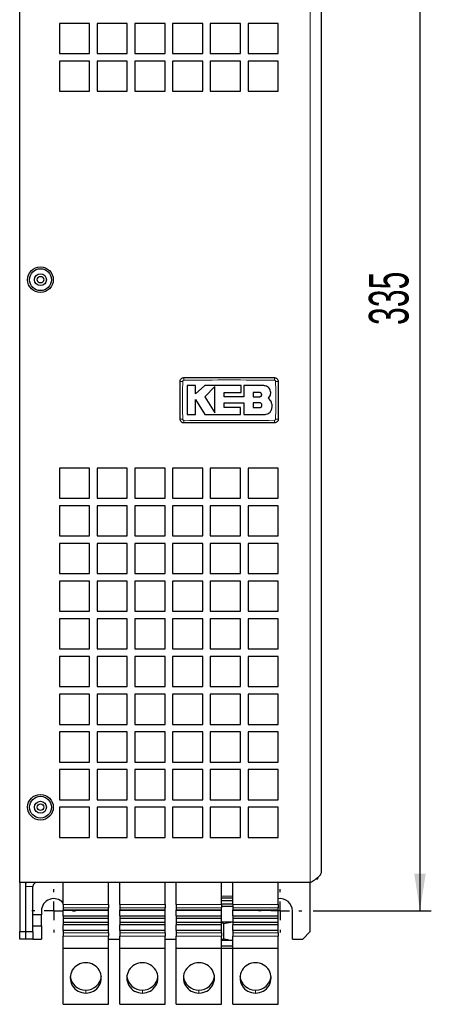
# Model space of a CAD drawing. Header units: millimetres. Extents: x 5 to 418, y 2 to 292.
# Tile 4 of 11: x 173 to 209, y 117 to 204. Entities that reach past the tile are written whole.
import ezdxf

# ---------------------------------------------------------------- set-up
doc = ezdxf.new("R2010")
doc.units = ezdxf.units.MM
doc.layers.add('SLD-0', color=7, linetype='Continuous')
doc.styles.add('SLDTEXTSTYLE0', font='TXT', dxfattribs={"width": 0.605})
doc.dimstyles.new('SLDDIMSTYLE0', dxfattribs={"dimtxt": 3.5, "dimasz": 3.302, "dimexe": 0, "dimexo": 0.0625, "dimgap": 0.875, "dimtad": 1, "dimlfac": 3, "dimrnd": 1e-09, "dimzin": 12, "dimdsep": 46, "dimtxsty": 'SLDTEXTSTYLE0', "dimsah": 1, "dimcen": 0.09, "dimadec": 0, "dimazin": 3, "dimtfac": 1, "dimtofl": 0, "dimtmove": 0, "dimatfit": 3, "dimfxl": 1, "dimfrac": 2, "dimtolj": 1, "dimtzin": 12, "dimarcsym": 0})

# ---------------------------------------------------------------- blocks, each defined once
blk = doc.blocks.new('_D_7')
at = {"layer": 'SLD-0', "color": 7}
for p, q in [((198.436, 236.451), (208.872, 236.451)), ((207.872, 236.451), (207.872, 124.784)), ((198.436, 124.784), (208.872, 124.784))]:
    blk.add_line(p, q, dxfattribs=at)
for points in [[(207.872, 236.451), (207.364, 233.149), (208.38, 233.149)], [(207.872, 124.784), (208.38, 128.086), (207.364, 128.086)]]:
    blk.add_solid(points, dxfattribs=at)
at = {"layer": 'SLD-0', "color": 7, "insert": (203.36, 176.607), "char_height": 3.5, "attachment_point": 1, "rotation": 90, "style": 'SLDTEXTSTYLE0'}
blk.add_mtext('335', dxfattribs=at)
blk = doc.blocks.new('SW_CENTERMARKSYMBOL_6')
at = {"layer": 'SLD-0', "color": 0}
for p, q in [((0, 1.667), (0, 1.917)), ((-1.667, 0), (-1.917, 0)), ((0, 0), (-0.833, 0)), ((0, 0), (0, 0.833)), ((0, 0), (0, -0.833)), ((0, 0), (0.833, 0)), ((1.667, 0), (1.917, 0)), ((0, -1.667), (0, -1.917))]:
    blk.add_line(p, q, dxfattribs=at)
blk = doc.blocks.new('SW_CENTERMARKSYMBOL_7')
at = {"layer": 'SLD-0', "color": 0}
for p, q in [((0, 1.667), (0, 1.917)), ((-1.667, 0), (-1.917, 0)), ((0, 0), (-0.833, 0)), ((0, 0), (0, 0.833)), ((0, 0), (0, -0.833)), ((0, 0), (0.833, 0)), ((1.667, 0), (1.917, 0)), ((0, -1.667), (0, -1.917))]:
    blk.add_line(p, q, dxfattribs=at)

msp = doc.modelspace()

# ---------------------------------------------------------------- linework, layer by layer
at = {"color": 7, "linetype": 'Continuous', "lineweight": 25}
for p, q in [((172.5192, 127.2843), (172.5192, 233.951)), ((199.1859, 128.2843), (199.1859, 232.951)), ((178.6859, 203.2843), (176.0192, 203.2843)), ((176.0192, 203.2843), (176.0192, 200.6177)), ((178.6859, 200.6177), (178.6859, 203.2843)), ((182.0192, 203.2843), (179.3525, 203.2843)), ((179.3525, 203.2843), (179.3525, 200.6177)), ((182.0192, 200.6177), (182.0192, 203.2843)), ((185.3525, 203.2843), (182.6859, 203.2843)), ((182.6859, 203.2843), (182.6859, 200.6177)), ((185.3525, 200.6177), (185.3525, 203.2843)), ((188.6859, 203.2843), (186.0192, 203.2843)), ((186.0192, 203.2843), (186.0192, 200.6177)), ((188.6859, 200.6177), (188.6859, 203.2843)), ((192.0192, 203.2843), (189.3525, 203.2843)), ((189.3525, 203.2843), (189.3525, 200.6177)), ((192.0192, 200.6177), (192.0192, 203.2843)), ((195.3525, 203.2843), (192.6859, 203.2843)), ((192.6859, 203.2843), (192.6859, 200.6177)), ((195.3525, 200.6177), (195.3525, 203.2843)), ((176.0192, 200.6177), (178.6859, 200.6177)), ((179.3525, 200.6177), (182.0192, 200.6177)), ((182.6859, 200.6177), (185.3525, 200.6177)), ((186.0192, 200.6177), (188.6859, 200.6177)), ((189.3525, 200.6177), (192.0192, 200.6177)), ((192.6859, 200.6177), (195.3525, 200.6177)), ((178.6859, 199.951), (176.0192, 199.951)), ((176.0192, 199.951), (176.0192, 197.2843)), ((178.6859, 197.2843), (178.6859, 199.951)), ((182.0192, 199.951), (179.3525, 199.951)), ((179.3525, 199.951), (179.3525, 197.2843)), ((182.0192, 197.2843), (182.0192, 199.951)), ((185.3525, 199.951), (182.6859, 199.951)), ((182.6859, 199.951), (182.6859, 197.2843)), ((185.3525, 197.2843), (185.3525, 199.951)), ((188.6859, 199.951), (186.0192, 199.951)), ((186.0192, 199.951), (186.0192, 197.2843)), ((188.6859, 197.2843), (188.6859, 199.951)), ((192.0192, 199.951), (189.3525, 199.951)), ((189.3525, 199.951), (189.3525, 197.2843)), ((192.0192, 197.2843), (192.0192, 199.951)), ((195.3525, 199.951), (192.6859, 199.951)), ((192.6859, 199.951), (192.6859, 197.2843)), ((195.3525, 197.2843), (195.3525, 199.951)), ((176.0192, 197.2843), (178.6859, 197.2843)), ((179.3525, 197.2843), (182.0192, 197.2843)), ((182.6859, 197.2843), (185.3525, 197.2843)), ((186.0192, 197.2843), (188.6859, 197.2843)), ((189.3525, 197.2843), (192.0192, 197.2843)), ((192.6859, 197.2843), (195.3525, 197.2843)), ((188.0489, 171.244), (187.3157, 171.244)), ((188.0489, 170.5331), (188.0489, 171.244)), ((188.8831, 171.244), (188.0489, 170.5331)), ((192.0823, 171.244), (188.8831, 171.244)), ((189.7576, 171.1647), (188.8831, 170.2652)), ((192.0823, 170.6419), (192.0823, 171.244)), ((192.314, 171.244), (192.314, 170.2575)), ((194.0773, 171.244), (192.314, 171.244)), ((188.0484, 170.0326), (188.8555, 168.7063)), ((188.0484, 168.7063), (188.0484, 170.0326)), ((188.8831, 170.2652), (189.7576, 168.828)), ((190.5875, 170.6419), (192.0823, 170.6419)), ((190.5875, 170.2575), (190.5875, 170.6419)), ((192.314, 170.2575), (190.5875, 170.2575)), ((193.7073, 170.6372), (193.127, 170.6372)), ((193.127, 170.6372), (193.127, 170.2652)), ((193.127, 170.2652), (193.7073, 170.2652)), ((194.6862, 169.8949), (194.4964, 170.1298)), ((190.5879, 169.7326), (192.314, 169.7326)), ((190.5879, 169.3076), (190.5879, 169.7326)), ((192.0224, 169.3076), (190.5879, 169.3076)), ((192.0224, 168.7063), (192.0224, 169.3076)), ((192.314, 169.7326), (192.314, 168.7063)), ((193.127, 169.7326), (193.127, 169.3076)), ((193.7073, 169.7326), (193.127, 169.7326)), ((193.127, 169.3076), (193.7073, 169.3076)), ((187.3157, 168.7063), (188.0484, 168.7063)), ((188.8555, 168.7063), (192.0224, 168.7063)), ((192.314, 168.7063), (194.2064, 168.7063)), ((178.6859, 163.951), (176.0192, 163.951)), ((176.0192, 163.951), (176.0192, 161.2843)), ((178.6859, 161.2843), (178.6859, 163.951)), ((182.0192, 163.951), (179.3525, 163.951)), ((179.3525, 163.951), (179.3525, 161.2843)), ((182.0192, 161.2843), (182.0192, 163.951)), ((185.3525, 163.951), (182.6859, 163.951)), ((182.6859, 163.951), (182.6859, 161.2843)), ((185.3525, 161.2843), (185.3525, 163.951)), ((188.6859, 163.951), (186.0192, 163.951)), ((186.0192, 163.951), (186.0192, 161.2843)), ((188.6859, 161.2843), (188.6859, 163.951)), ((192.0192, 163.951), (189.3525, 163.951)), ((189.3525, 163.951), (189.3525, 161.2843)), ((192.0192, 161.2843), (192.0192, 163.951)), ((195.3525, 163.951), (192.6859, 163.951)), ((192.6859, 163.951), (192.6859, 161.2843)), ((195.3525, 161.2843), (195.3525, 163.951)), ((176.0192, 161.2843), (178.6859, 161.2843)), ((179.3525, 161.2843), (182.0192, 161.2843)), ((182.6859, 161.2843), (185.3525, 161.2843)), ((186.0192, 161.2843), (188.6859, 161.2843)), ((189.3525, 161.2843), (192.0192, 161.2843)), ((192.6859, 161.2843), (195.3525, 161.2843)), ((178.6859, 160.6177), (176.0192, 160.6177)), ((176.0192, 160.6177), (176.0192, 157.951)), ((178.6859, 157.951), (178.6859, 160.6177)), ((182.0192, 160.6177), (179.3525, 160.6177)), ((179.3525, 160.6177), (179.3525, 157.951)), ((182.0192, 157.951), (182.0192, 160.6177)), ((185.3525, 160.6177), (182.6859, 160.6177)), ((182.6859, 160.6177), (182.6859, 157.951)), ((185.3525, 157.951), (185.3525, 160.6177)), ((188.6859, 160.6177), (186.0192, 160.6177)), ((186.0192, 160.6177), (186.0192, 157.951)), ((188.6859, 157.951), (188.6859, 160.6177)), ((192.0192, 160.6177), (189.3525, 160.6177)), ((189.3525, 160.6177), (189.3525, 157.951)), ((192.0192, 157.951), (192.0192, 160.6177)), ((195.3525, 160.6177), (192.6859, 160.6177)), ((192.6859, 160.6177), (192.6859, 157.951)), ((195.3525, 157.951), (195.3525, 160.6177)), ((176.0192, 157.951), (178.6859, 157.951)), ((179.3525, 157.951), (182.0192, 157.951)), ((182.6859, 157.951), (185.3525, 157.951)), ((186.0192, 157.951), (188.6859, 157.951)), ((189.3525, 157.951), (192.0192, 157.951)), ((192.6859, 157.951), (195.3525, 157.951)), ((178.6859, 157.2843), (176.0192, 157.2843)), ((176.0192, 157.2843), (176.0192, 154.6177)), ((178.6859, 154.6177), (178.6859, 157.2843)), ((182.0192, 157.2843), (179.3525, 157.2843)), ((179.3525, 157.2843), (179.3525, 154.6177)), ((182.0192, 154.6177), (182.0192, 157.2843)), ((185.3525, 157.2843), (182.6859, 157.2843)), ((182.6859, 157.2843), (182.6859, 154.6177)), ((185.3525, 154.6177), (185.3525, 157.2843)), ((188.6859, 157.2843), (186.0192, 157.2843)), ((186.0192, 157.2843), (186.0192, 154.6177)), ((188.6859, 154.6177), (188.6859, 157.2843)), ((192.0192, 157.2843), (189.3525, 157.2843)), ((189.3525, 157.2843), (189.3525, 154.6177)), ((192.0192, 154.6177), (192.0192, 157.2843)), ((195.3525, 157.2843), (192.6859, 157.2843)), ((192.6859, 157.2843), (192.6859, 154.6177)), ((195.3525, 154.6177), (195.3525, 157.2843)), ((176.0192, 154.6177), (178.6859, 154.6177)), ((179.3525, 154.6177), (182.0192, 154.6177)), ((182.6859, 154.6177), (185.3525, 154.6177)), ((186.0192, 154.6177), (188.6859, 154.6177)), ((189.3525, 154.6177), (192.0192, 154.6177)), ((192.6859, 154.6177), (195.3525, 154.6177)), ((178.6859, 153.951), (176.0192, 153.951)), ((176.0192, 153.951), (176.0192, 151.2843)), ((178.6859, 151.2843), (178.6859, 153.951)), ((182.0192, 153.951), (179.3525, 153.951)), ((179.3525, 153.951), (179.3525, 151.2843)), ((182.0192, 151.2843), (182.0192, 153.951)), ((185.3525, 153.951), (182.6859, 153.951)), ((182.6859, 153.951), (182.6859, 151.2843)), ((185.3525, 151.2843), (185.3525, 153.951)), ((188.6859, 153.951), (186.0192, 153.951)), ((186.0192, 153.951), (186.0192, 151.2843)), ((188.6859, 151.2843), (188.6859, 153.951)), ((192.0192, 153.951), (189.3525, 153.951)), ((189.3525, 153.951), (189.3525, 151.2843)), ((192.0192, 151.2843), (192.0192, 153.951)), ((195.3525, 153.951), (192.6859, 153.951)), ((192.6859, 153.951), (192.6859, 151.2843)), ((195.3525, 151.2843), (195.3525, 153.951)), ((176.0192, 151.2843), (178.6859, 151.2843)), ((179.3525, 151.2843), (182.0192, 151.2843)), ((182.6859, 151.2843), (185.3525, 151.2843)), ((186.0192, 151.2843), (188.6859, 151.2843)), ((189.3525, 151.2843), (192.0192, 151.2843)), ((192.6859, 151.2843), (195.3525, 151.2843)), ((178.6859, 150.6177), (176.0192, 150.6177)), ((176.0192, 150.6177), (176.0192, 147.951)), ((178.6859, 147.951), (178.6859, 150.6177)), ((182.0192, 150.6177), (179.3525, 150.6177)), ((179.3525, 150.6177), (179.3525, 147.951)), ((182.0192, 147.951), (182.0192, 150.6177)), ((185.3525, 150.6177), (182.6859, 150.6177)), ((182.6859, 150.6177), (182.6859, 147.951)), ((185.3525, 147.951), (185.3525, 150.6177)), ((188.6859, 150.6177), (186.0192, 150.6177)), ((186.0192, 150.6177), (186.0192, 147.951)), ((188.6859, 147.951), (188.6859, 150.6177)), ((192.0192, 150.6177), (189.3525, 150.6177)), ((189.3525, 150.6177), (189.3525, 147.951)), ((192.0192, 147.951), (192.0192, 150.6177)), ((195.3525, 150.6177), (192.6859, 150.6177)), ((192.6859, 150.6177), (192.6859, 147.951)), ((195.3525, 147.951), (195.3525, 150.6177)), ((176.0192, 147.951), (178.6859, 147.951)), ((178.6859, 147.2843), (176.0192, 147.2843)), ((176.0192, 147.2843), (176.0192, 144.6177)), ((178.6859, 144.6177), (178.6859, 147.2843)), ((179.3525, 147.951), (182.0192, 147.951)), ((182.0192, 147.2843), (179.3525, 147.2843)), ((179.3525, 147.2843), (179.3525, 144.6177)), ((182.0192, 144.6177), (182.0192, 147.2843)), ((182.6859, 147.951), (185.3525, 147.951)), ((185.3525, 147.2843), (182.6859, 147.2843)), ((182.6859, 147.2843), (182.6859, 144.6177)), ((185.3525, 144.6177), (185.3525, 147.2843)), ((186.0192, 147.951), (188.6859, 147.951)), ((188.6859, 147.2843), (186.0192, 147.2843)), ((186.0192, 147.2843), (186.0192, 144.6177)), ((188.6859, 144.6177), (188.6859, 147.2843)), ((189.3525, 147.951), (192.0192, 147.951)), ((192.0192, 147.2843), (189.3525, 147.2843)), ((189.3525, 147.2843), (189.3525, 144.6177)), ((192.0192, 144.6177), (192.0192, 147.2843)), ((192.6859, 147.951), (195.3525, 147.951)), ((195.3525, 147.2843), (192.6859, 147.2843)), ((192.6859, 147.2843), (192.6859, 144.6177)), ((195.3525, 144.6177), (195.3525, 147.2843)), ((176.0192, 144.6177), (178.6859, 144.6177)), ((179.3525, 144.6177), (182.0192, 144.6177)), ((182.6859, 144.6177), (185.3525, 144.6177)), ((186.0192, 144.6177), (188.6859, 144.6177)), ((189.3525, 144.6177), (192.0192, 144.6177)), ((192.6859, 144.6177), (195.3525, 144.6177)), ((178.6859, 143.951), (176.0192, 143.951)), ((176.0192, 143.951), (176.0192, 141.2843)), ((178.6859, 141.2843), (178.6859, 143.951)), ((182.0192, 143.951), (179.3525, 143.951)), ((179.3525, 143.951), (179.3525, 141.2843)), ((182.0192, 141.2843), (182.0192, 143.951)), ((185.3525, 143.951), (182.6859, 143.951)), ((182.6859, 143.951), (182.6859, 141.2843)), ((185.3525, 141.2843), (185.3525, 143.951)), ((188.6859, 143.951), (186.0192, 143.951)), ((186.0192, 143.951), (186.0192, 141.2843)), ((188.6859, 141.2843), (188.6859, 143.951)), ((192.0192, 143.951), (189.3525, 143.951)), ((189.3525, 143.951), (189.3525, 141.2843)), ((192.0192, 141.2843), (192.0192, 143.951)), ((195.3525, 143.951), (192.6859, 143.951)), ((192.6859, 143.951), (192.6859, 141.2843)), ((195.3525, 141.2843), (195.3525, 143.951)), ((176.0192, 141.2843), (178.6859, 141.2843)), ((179.3525, 141.2843), (182.0192, 141.2843)), ((182.6859, 141.2843), (185.3525, 141.2843)), ((186.0192, 141.2843), (188.6859, 141.2843)), ((189.3525, 141.2843), (192.0192, 141.2843)), ((192.6859, 141.2843), (195.3525, 141.2843)), ((178.6859, 140.6177), (176.0192, 140.6177)), ((176.0192, 140.6177), (176.0192, 137.951)), ((178.6859, 137.951), (178.6859, 140.6177)), ((182.0192, 140.6177), (179.3525, 140.6177)), ((179.3525, 140.6177), (179.3525, 137.951)), ((182.0192, 137.951), (182.0192, 140.6177)), ((185.3525, 140.6177), (182.6859, 140.6177)), ((182.6859, 140.6177), (182.6859, 137.951)), ((185.3525, 137.951), (185.3525, 140.6177)), ((188.6859, 140.6177), (186.0192, 140.6177)), ((186.0192, 140.6177), (186.0192, 137.951)), ((188.6859, 137.951), (188.6859, 140.6177)), ((192.0192, 140.6177), (189.3525, 140.6177)), ((189.3525, 140.6177), (189.3525, 137.951)), ((192.0192, 137.951), (192.0192, 140.6177)), ((195.3525, 140.6177), (192.6859, 140.6177)), ((192.6859, 140.6177), (192.6859, 137.951)), ((195.3525, 137.951), (195.3525, 140.6177)), ((176.0192, 137.951), (178.6859, 137.951)), ((179.3525, 137.951), (182.0192, 137.951)), ((182.6859, 137.951), (185.3525, 137.951)), ((186.0192, 137.951), (188.6859, 137.951)), ((189.3525, 137.951), (192.0192, 137.951)), ((192.6859, 137.951), (195.3525, 137.951)), ((178.6859, 137.2843), (176.0192, 137.2843)), ((176.0192, 137.2843), (176.0192, 134.6177)), ((178.6859, 134.6177), (178.6859, 137.2843)), ((182.0192, 137.2843), (179.3525, 137.2843)), ((179.3525, 137.2843), (179.3525, 134.6177)), ((182.0192, 134.6177), (182.0192, 137.2843)), ((185.3525, 137.2843), (182.6859, 137.2843)), ((182.6859, 137.2843), (182.6859, 134.6177)), ((185.3525, 134.6177), (185.3525, 137.2843)), ((188.6859, 137.2843), (186.0192, 137.2843)), ((186.0192, 137.2843), (186.0192, 134.6177)), ((188.6859, 134.6177), (188.6859, 137.2843)), ((192.0192, 137.2843), (189.3525, 137.2843)), ((189.3525, 137.2843), (189.3525, 134.6177)), ((192.0192, 134.6177), (192.0192, 137.2843)), ((195.3525, 137.2843), (192.6859, 137.2843)), ((192.6859, 137.2843), (192.6859, 134.6177)), ((195.3525, 134.6177), (195.3525, 137.2843)), ((176.0192, 134.6177), (178.6859, 134.6177)), ((179.3525, 134.6177), (182.0192, 134.6177)), ((182.6859, 134.6177), (185.3525, 134.6177)), ((186.0192, 134.6177), (188.6859, 134.6177)), ((189.3525, 134.6177), (192.0192, 134.6177)), ((192.6859, 134.6177), (195.3525, 134.6177)), ((178.6859, 133.951), (176.0192, 133.951)), ((176.0192, 133.951), (176.0192, 131.2843)), ((178.6859, 131.2843), (178.6859, 133.951)), ((182.0192, 133.951), (179.3525, 133.951)), ((179.3525, 133.951), (179.3525, 131.2843)), ((182.0192, 131.2843), (182.0192, 133.951)), ((185.3525, 133.951), (182.6859, 133.951)), ((182.6859, 133.951), (182.6859, 131.2843)), ((185.3525, 131.2843), (185.3525, 133.951)), ((188.6859, 133.951), (186.0192, 133.951)), ((186.0192, 133.951), (186.0192, 131.2843)), ((188.6859, 131.2843), (188.6859, 133.951)), ((192.0192, 133.951), (189.3525, 133.951)), ((189.3525, 133.951), (189.3525, 131.2843)), ((192.0192, 131.2843), (192.0192, 133.951)), ((195.3525, 133.951), (192.6859, 133.951)), ((192.6859, 133.951), (192.6859, 131.2843)), ((195.3525, 131.2843), (195.3525, 133.951)), ((176.0192, 131.2843), (178.6859, 131.2843)), ((179.3525, 131.2843), (182.0192, 131.2843)), ((182.6859, 131.2843), (185.3525, 131.2843)), ((186.0192, 131.2843), (188.6859, 131.2843)), ((189.3525, 131.2843), (192.0192, 131.2843)), ((192.6859, 131.2843), (195.3525, 131.2843)), ((172.5192, 127.2843), (172.5192, 122.951)), ((198.1859, 127.2843), (172.5192, 127.2843)), ((173.0192, 127.2843), (173.0192, 122.951)), ((176.3525, 125.3552), (176.3525, 127.2843)), ((180.3525, 125.3552), (180.3525, 127.2843)), ((181.3525, 125.3552), (181.3525, 127.2843)), ((185.3525, 125.3552), (185.3525, 127.2843)), ((186.3525, 125.3552), (186.3525, 127.2843)), ((190.3525, 125.3552), (190.3525, 127.2843)), ((191.3525, 125.3552), (191.3525, 127.2843)), ((195.3525, 125.3552), (195.3525, 127.2843)), ((198.1859, 122.951), (198.1859, 127.2843)), ((198.6766, 127.6177), (198.8525, 127.6177)), ((198.8525, 127.6177), (198.8525, 127.7543)), ((173.6859, 122.951), (173.6859, 126.951)), ((190.3525, 125.9243), (191.3525, 125.9243)), ((191.3525, 125.6577), (190.3525, 125.6577)), ((174.4359, 124.7843), (174.4359, 124.4427)), ((176.3525, 125.05), (176.3525, 124.8641)), ((176.3525, 124.8593), (180.3525, 124.8593)), ((176.3525, 124.351), (176.3525, 124.8593)), ((180.3525, 124.8641), (180.3525, 125.05)), ((180.3525, 124.351), (180.3525, 124.8593)), ((181.3525, 125.05), (181.3525, 124.8641)), ((181.3525, 124.8593), (185.3525, 124.8593)), ((181.3525, 124.351), (181.3525, 124.8593)), ((185.3525, 124.8641), (185.3525, 125.05)), ((185.3525, 124.351), (185.3525, 124.8593)), ((186.3525, 125.05), (186.3525, 124.8641)), ((186.3525, 124.8593), (190.3525, 124.8593)), ((186.3525, 124.351), (186.3525, 124.8593)), ((190.3525, 125.391), (191.3525, 125.391)), ((191.3525, 125.1577), (190.3525, 125.1577)), ((190.3525, 124.8641), (190.3525, 125.05)), ((190.3525, 124.351), (190.3525, 124.8593)), ((191.3525, 125.05), (191.3525, 124.8641)), ((191.3525, 124.8593), (195.3525, 124.8593)), ((191.3525, 124.351), (191.3525, 124.8593)), ((195.3525, 124.8641), (195.3525, 125.05)), ((195.3525, 124.351), (195.3525, 124.8593)), ((196.6025, 122.2843), (196.6025, 124.7843)), ((174.4488, 124.4427), (173.6859, 124.4427)), ((174.4488, 123.4593), (174.4488, 124.4427)), ((176.3525, 124.351), (180.3525, 124.351)), ((176.3525, 124.151), (180.3525, 124.151)), ((176.3525, 124.151), (176.3525, 123.751)), ((180.3525, 123.751), (176.3525, 123.751)), ((180.3525, 123.751), (180.3525, 124.151)), ((181.3525, 124.351), (185.3525, 124.351)), ((181.3525, 124.151), (185.3525, 124.151)), ((181.3525, 124.151), (181.3525, 123.751)), ((185.3525, 123.751), (181.3525, 123.751)), ((185.3525, 123.751), (185.3525, 124.151)), ((186.3525, 124.351), (190.3525, 124.351)), ((186.3525, 124.151), (190.3525, 124.151)), ((186.3525, 124.151), (186.3525, 123.751)), ((190.3525, 123.751), (186.3525, 123.751)), ((190.3525, 123.751), (190.3525, 124.151)), ((190.3525, 123.8243), (191.3525, 123.8243)), ((190.5192, 123.6755), (190.3525, 123.7053)), ((190.5192, 123.6755), (191.3525, 123.8243)), ((191.3525, 124.351), (195.3525, 124.351)), ((191.3525, 124.151), (195.3525, 124.151)), ((191.3525, 124.151), (191.3525, 123.751)), ((195.3525, 123.751), (191.3525, 123.751)), ((195.3525, 123.751), (195.3525, 124.151)), ((172.5192, 122.951), (173.0192, 122.951)), ((172.5192, 122.2843), (172.5192, 122.951)), ((173.0192, 122.951), (173.0192, 122.2843)), ((173.0192, 122.951), (173.6859, 122.951)), ((173.6859, 123.4593), (174.4488, 123.4593)), ((173.6859, 122.951), (173.6859, 122.2843)), ((174.4359, 123.4593), (174.4359, 122.2843)), ((180.3525, 123.551), (176.3525, 123.551)), ((176.3525, 123.0427), (176.3525, 123.551)), ((180.3525, 123.0427), (176.3525, 123.0427)), ((176.3525, 123.0379), (176.3525, 122.852)), ((180.3525, 123.0427), (180.3525, 123.551)), ((180.3525, 122.852), (180.3525, 123.0379)), ((185.3525, 123.551), (181.3525, 123.551)), ((181.3525, 123.0427), (181.3525, 123.551)), ((185.3525, 123.0427), (181.3525, 123.0427)), ((181.3525, 123.0379), (181.3525, 122.852)), ((185.3525, 123.0427), (185.3525, 123.551)), ((185.3525, 122.852), (185.3525, 123.0379)), ((190.3525, 123.551), (186.3525, 123.551)), ((186.3525, 123.0427), (186.3525, 123.551)), ((190.3525, 123.0427), (186.3525, 123.0427)), ((186.3525, 123.0379), (186.3525, 122.852)), ((190.3525, 123.0427), (190.3525, 123.551)), ((190.3525, 122.852), (190.3525, 123.0379)), ((190.5192, 123.6755), (190.5192, 122.3065)), ((195.3525, 123.551), (191.3525, 123.551)), ((191.3525, 123.0427), (191.3525, 123.551)), ((195.3525, 123.0427), (191.3525, 123.0427)), ((191.3525, 123.0379), (191.3525, 122.852)), ((195.3525, 123.0427), (195.3525, 123.551)), ((195.3525, 122.852), (195.3525, 123.0379)), ((197.5192, 122.2843), (198.1859, 122.951)), ((173.0192, 122.2843), (172.5192, 122.2843)), ((173.6859, 122.2843), (173.0192, 122.2843)), ((173.6859, 122.2843), (174.4359, 122.2843)), ((176.3525, 121.4543), (176.3525, 122.5468)), ((180.3525, 121.4543), (180.3525, 122.5468)), ((180.3525, 122.2843), (181.3525, 122.2843)), ((181.3525, 121.4543), (181.3525, 122.5468)), ((185.3525, 121.4543), (185.3525, 122.5468)), ((185.3525, 122.2843), (186.3525, 122.2843)), ((186.3525, 121.4543), (186.3525, 122.5468)), ((190.3525, 121.4543), (190.3525, 122.5468)), ((190.3525, 122.2747), (190.5192, 122.3065)), ((191.3525, 122.1577), (190.3525, 122.1577)), ((191.3525, 121.4543), (191.3525, 122.5468)), ((195.3525, 121.4543), (195.3525, 122.5468)), ((196.6025, 122.2843), (197.5192, 122.2843)), ((180.3525, 121.4543), (176.3525, 121.4543)), ((176.3525, 116.5177), (176.3525, 121.4543)), ((180.3525, 116.5177), (180.3525, 121.4543)), ((185.3525, 121.4543), (181.3525, 121.4543)), ((181.3525, 116.5177), (181.3525, 121.4543)), ((185.3525, 116.5177), (185.3525, 121.4543)), ((190.3525, 121.4543), (186.3525, 121.4543)), ((186.3525, 116.5177), (186.3525, 121.4543)), ((191.3525, 121.6555), (190.3525, 121.6555)), ((190.3525, 116.5177), (190.3525, 121.4543)), ((191.3147, 121.451), (190.3525, 121.451)), ((191.3147, 121.451), (191.3525, 121.4888)), ((195.3525, 121.4543), (191.3525, 121.4543)), ((191.3525, 116.5177), (191.3525, 121.4543)), ((195.3525, 116.5177), (195.3525, 121.4543)), ((176.3525, 116.5177), (180.3525, 116.5177)), ((181.3525, 116.5177), (185.3525, 116.5177)), ((186.3525, 116.5177), (190.3525, 116.5177)), ((191.3525, 116.5177), (195.3525, 116.5177))]:
    msp.add_line(p, q, dxfattribs=at)
at = {"color": 7, "linetype": 'Continuous', "lineweight": 18}
for p, q in [((198.1859, 127.2843), (198.1859, 233.951)), ((173.6859, 126.951), (173.0192, 126.951)), ((190.3525, 126.091), (191.3525, 126.091)), ((176.3525, 125.3552), (180.3525, 125.3552)), ((176.3525, 125.05), (180.3525, 125.05)), ((176.3525, 124.8641), (180.3525, 124.8641)), ((181.3525, 125.3552), (185.3525, 125.3552)), ((181.3525, 125.05), (185.3525, 125.05)), ((181.3525, 124.8641), (185.3525, 124.8641)), ((186.3525, 125.3552), (190.3525, 125.3552)), ((186.3525, 125.05), (190.3525, 125.05)), ((186.3525, 124.8641), (190.3525, 124.8641)), ((191.3525, 125.3552), (195.3525, 125.3552)), ((191.3525, 125.05), (195.3525, 125.05)), ((191.3525, 124.8641), (195.3525, 124.8641)), ((180.3525, 123.0379), (176.3525, 123.0379)), ((180.3525, 122.852), (176.3525, 122.852)), ((185.3525, 123.0379), (181.3525, 123.0379)), ((185.3525, 122.852), (181.3525, 122.852)), ((190.3525, 123.0379), (186.3525, 123.0379)), ((190.3525, 122.852), (186.3525, 122.852)), ((195.3525, 123.0379), (191.3525, 123.0379)), ((195.3525, 122.852), (191.3525, 122.852)), ((180.3525, 122.5468), (176.3525, 122.5468)), ((185.3525, 122.5468), (181.3525, 122.5468)), ((190.3525, 122.5468), (186.3525, 122.5468)), ((195.3525, 122.5468), (191.3525, 122.5468)), ((178.3525, 117.7736), (178.3525, 117.5148)), ((183.3525, 117.7736), (183.3525, 117.5148)), ((188.3525, 117.7736), (188.3525, 117.5148)), ((193.3525, 117.7736), (193.3525, 117.5148))]:
    msp.add_line(p, q, dxfattribs=at)
at = {"color": 7, "linetype": 'Continuous', "lineweight": 25, "flags": 128}
for points in [[(173.0764, 127.2843), (173.0384, 127.1461), (173.0192, 126.951)], [(176.3525, 125.3552), (176.3525, 125.3071), (176.3525, 125.2601), (176.3525, 125.2151), (176.3525, 125.173), (176.3525, 125.1346), (176.3525, 125.1009), (176.3525, 125.0725), (176.3525, 125.05)], [(176.3525, 124.8641), (176.3525, 124.8601), (176.3525, 124.8593)], [(180.3525, 125.3552), (180.3525, 125.3071), (180.3525, 125.2601), (180.3525, 125.2151), (180.3525, 125.173), (180.3525, 125.1346), (180.3525, 125.1009), (180.3525, 125.0725), (180.3525, 125.05)], [(180.3525, 124.8593), (180.3525, 124.8601), (180.3525, 124.8641)], [(181.3525, 125.3552), (181.3525, 125.3071), (181.3525, 125.2601), (181.3525, 125.2151), (181.3525, 125.173), (181.3525, 125.1346), (181.3525, 125.1009), (181.3525, 125.0725), (181.3525, 125.05)], [(181.3525, 124.8641), (181.3525, 124.8601), (181.3525, 124.8593)], [(185.3525, 125.3552), (185.3525, 125.3071), (185.3525, 125.2601), (185.3525, 125.2151), (185.3525, 125.173), (185.3525, 125.1346), (185.3525, 125.1009), (185.3525, 125.0725), (185.3525, 125.05)], [(185.3525, 124.8593), (185.3525, 124.8601), (185.3525, 124.8641)], [(186.3525, 125.3552), (186.3525, 125.3071), (186.3525, 125.2601), (186.3525, 125.2151), (186.3525, 125.173), (186.3525, 125.1346), (186.3525, 125.1009), (186.3525, 125.0725), (186.3525, 125.05)], [(186.3525, 124.8641), (186.3525, 124.8601), (186.3525, 124.8593)], [(190.3525, 125.3552), (190.3525, 125.3071), (190.3525, 125.2601), (190.3525, 125.2151), (190.3525, 125.173), (190.3525, 125.1346), (190.3525, 125.1009), (190.3525, 125.0725), (190.3525, 125.05)], [(190.3525, 124.8593), (190.3525, 124.8601), (190.3525, 124.8641)], [(191.3525, 125.3552), (191.3525, 125.3071), (191.3525, 125.2601), (191.3525, 125.2151), (191.3525, 125.173), (191.3525, 125.1346), (191.3525, 125.1009), (191.3525, 125.0725), (191.3525, 125.05)], [(191.3525, 124.8641), (191.3525, 124.8601), (191.3525, 124.8593)], [(195.3525, 125.3552), (195.3525, 125.3071), (195.3525, 125.2601), (195.3525, 125.2151), (195.3525, 125.173), (195.3525, 125.1346), (195.3525, 125.1009), (195.3525, 125.0725), (195.3525, 125.05)], [(195.3525, 124.8593), (195.3525, 124.8601), (195.3525, 124.8641)], [(176.3525, 124.351), (176.3525, 124.3434), (176.3525, 124.3217), (176.3525, 124.2893), (176.3525, 124.251), (176.3525, 124.2127), (176.3525, 124.1803), (176.3525, 124.1586), (176.3525, 124.151)], [(176.3525, 123.751), (176.3525, 123.7434), (176.3525, 123.7217), (176.3525, 123.6893), (176.3525, 123.651), (176.3525, 123.6127), (176.3525, 123.5803), (176.3525, 123.5586), (176.3525, 123.551)], [(180.3525, 124.151), (180.3525, 124.1586), (180.3525, 124.1803), (180.3525, 124.2127), (180.3525, 124.251), (180.3525, 124.2893), (180.3525, 124.3217), (180.3525, 124.3434), (180.3525, 124.351)], [(180.3525, 123.551), (180.3525, 123.5586), (180.3525, 123.5803), (180.3525, 123.6127), (180.3525, 123.651), (180.3525, 123.6893), (180.3525, 123.7217), (180.3525, 123.7434), (180.3525, 123.751)], [(181.3525, 124.351), (181.3525, 124.3434), (181.3525, 124.3217), (181.3525, 124.2893), (181.3525, 124.251), (181.3525, 124.2127), (181.3525, 124.1803), (181.3525, 124.1586), (181.3525, 124.151)], [(181.3525, 123.751), (181.3525, 123.7434), (181.3525, 123.7217), (181.3525, 123.6893), (181.3525, 123.651), (181.3525, 123.6127), (181.3525, 123.5803), (181.3525, 123.5586), (181.3525, 123.551)], [(185.3525, 124.151), (185.3525, 124.1586), (185.3525, 124.1803), (185.3525, 124.2127), (185.3525, 124.251), (185.3525, 124.2893), (185.3525, 124.3217), (185.3525, 124.3434), (185.3525, 124.351)], [(185.3525, 123.551), (185.3525, 123.5586), (185.3525, 123.5803), (185.3525, 123.6127), (185.3525, 123.651), (185.3525, 123.6893), (185.3525, 123.7217), (185.3525, 123.7434), (185.3525, 123.751)], [(186.3525, 124.351), (186.3525, 124.3434), (186.3525, 124.3217), (186.3525, 124.2893), (186.3525, 124.251), (186.3525, 124.2127), (186.3525, 124.1803), (186.3525, 124.1586), (186.3525, 124.151)], [(186.3525, 123.751), (186.3525, 123.7434), (186.3525, 123.7217), (186.3525, 123.6893), (186.3525, 123.651), (186.3525, 123.6127), (186.3525, 123.5803), (186.3525, 123.5586), (186.3525, 123.551)], [(190.3525, 124.151), (190.3525, 124.1586), (190.3525, 124.1803), (190.3525, 124.2127), (190.3525, 124.251), (190.3525, 124.2893), (190.3525, 124.3217), (190.3525, 124.3434), (190.3525, 124.351)], [(190.3525, 123.551), (190.3525, 123.5586), (190.3525, 123.5803), (190.3525, 123.6127), (190.3525, 123.651), (190.3525, 123.6893), (190.3525, 123.7217), (190.3525, 123.7434), (190.3525, 123.751)], [(191.3525, 124.351), (191.3525, 124.3434), (191.3525, 124.3217), (191.3525, 124.2893), (191.3525, 124.251), (191.3525, 124.2127), (191.3525, 124.1803), (191.3525, 124.1586), (191.3525, 124.151)], [(191.3525, 123.751), (191.3525, 123.7434), (191.3525, 123.7217), (191.3525, 123.6893), (191.3525, 123.651), (191.3525, 123.6127), (191.3525, 123.5803), (191.3525, 123.5586), (191.3525, 123.551)], [(195.3525, 124.151), (195.3525, 124.1586), (195.3525, 124.1803), (195.3525, 124.2127), (195.3525, 124.251), (195.3525, 124.2893), (195.3525, 124.3217), (195.3525, 124.3434), (195.3525, 124.351)], [(195.3525, 123.551), (195.3525, 123.5586), (195.3525, 123.5803), (195.3525, 123.6127), (195.3525, 123.651), (195.3525, 123.6893), (195.3525, 123.7217), (195.3525, 123.7434), (195.3525, 123.751)], [(176.3525, 123.0427), (176.3525, 123.0419), (176.3525, 123.0379)], [(176.3525, 122.852), (176.3525, 122.8295), (176.3525, 122.8011), (176.3525, 122.7674), (176.3525, 122.7291), (176.3525, 122.6869), (176.3525, 122.6419), (176.3525, 122.5949), (176.3525, 122.5468)], [(180.3525, 123.0379), (180.3525, 123.0419), (180.3525, 123.0427)], [(180.3525, 122.852), (180.3525, 122.8295), (180.3525, 122.8011), (180.3525, 122.7674), (180.3525, 122.7291), (180.3525, 122.6869), (180.3525, 122.6419), (180.3525, 122.5949), (180.3525, 122.5468)], [(181.3525, 123.0427), (181.3525, 123.0419), (181.3525, 123.0379)], [(181.3525, 122.852), (181.3525, 122.8295), (181.3525, 122.8011), (181.3525, 122.7674), (181.3525, 122.7291), (181.3525, 122.6869), (181.3525, 122.6419), (181.3525, 122.5949), (181.3525, 122.5468)], [(185.3525, 123.0379), (185.3525, 123.0419), (185.3525, 123.0427)], [(185.3525, 122.852), (185.3525, 122.8295), (185.3525, 122.8011), (185.3525, 122.7674), (185.3525, 122.7291), (185.3525, 122.6869), (185.3525, 122.6419), (185.3525, 122.5949), (185.3525, 122.5468)], [(186.3525, 123.0427), (186.3525, 123.0419), (186.3525, 123.0379)], [(186.3525, 122.852), (186.3525, 122.8295), (186.3525, 122.8011), (186.3525, 122.7674), (186.3525, 122.7291), (186.3525, 122.6869), (186.3525, 122.6419), (186.3525, 122.5949), (186.3525, 122.5468)], [(190.3525, 123.0379), (190.3525, 123.0419), (190.3525, 123.0427)], [(190.3525, 122.852), (190.3525, 122.8295), (190.3525, 122.8011), (190.3525, 122.7674), (190.3525, 122.7291), (190.3525, 122.6869), (190.3525, 122.6419), (190.3525, 122.5949), (190.3525, 122.5468)], [(191.3525, 123.0427), (191.3525, 123.0419), (191.3525, 123.0379)], [(191.3525, 122.852), (191.3525, 122.8295), (191.3525, 122.8011), (191.3525, 122.7674), (191.3525, 122.7291), (191.3525, 122.6869), (191.3525, 122.6419), (191.3525, 122.5949), (191.3525, 122.5468)], [(195.3525, 123.0379), (195.3525, 123.0419), (195.3525, 123.0427)], [(195.3525, 122.852), (195.3525, 122.8295), (195.3525, 122.8011), (195.3525, 122.7674), (195.3525, 122.7291), (195.3525, 122.6869), (195.3525, 122.6419), (195.3525, 122.5949), (195.3525, 122.5468)]]:
    msp.add_lwpolyline(points, dxfattribs=at)
at = {"color": 7, "linetype": 'Continuous', "lineweight": 25}
for centre, radius in [((174.3525, 180.6177), 1.1333), ((174.3525, 180.6177), 0.9667), ((174.3525, 180.6177), 0.525), ((174.3525, 180.6177), 0.2917), ((174.3525, 133.951), 1.1333), ((174.3525, 133.951), 0.9667), ((174.3525, 133.951), 0.525), ((174.3525, 133.951), 0.2917)]:
    msp.add_circle(centre, radius, dxfattribs=at)
at = {"color": 7, "linetype": 'Continuous', "lineweight": 18}
for centre, radius, start, end in [((186.8585, 166.7893), 4.8315, 89.328019, 92.047607), ((191.7121, 171.7784), 4.696, 177.893288, 180.691365), ((190.3264, 171.7784), 4.696, 359.308621, 2.106755), ((195.1799, 166.7891), 4.8317, 87.952474, 90.671954), ((186.8585, 173.1096), 4.8283, 267.951047, 270.672418), ((191.7096, 168.1236), 4.6936, 179.308283, 182.10781), ((190.3264, 168.1236), 4.696, 357.893277, 0.691368), ((195.1799, 173.113), 4.8317, 269.328049, 272.047515)]:
    msp.add_arc(centre, radius, start, end, dxfattribs=at)
at = {"color": 7, "linetype": 'Continuous', "lineweight": 25}
for centre, radius, start, end in [((174.0192, 126.951), 0.3333, 90, 180), ((175.5192, 124.7843), 1.0833, 39.715137, 180), ((195.5192, 124.7843), 1.0833, 0, 98.84983), ((178.3172, 118.851), 1.3367, 88.486315, 271.513685), ((178.3878, 118.851), 1.3367, 268.486315, 91.513685), ((183.3172, 118.851), 1.3367, 88.486315, 271.513685), ((183.3878, 118.851), 1.3367, 268.486315, 91.513685), ((188.3172, 118.851), 1.3367, 88.486315, 271.513685), ((188.3878, 118.851), 1.3367, 268.486315, 91.513685), ((193.3172, 118.851), 1.3367, 88.486315, 271.513685), ((193.3878, 118.851), 1.3367, 268.486315, 91.513685), ((178.3288, 119.1354), 1.362, 186.534207, 270.99685), ((178.3762, 119.1354), 1.362, 269.00315, 353.465793), ((183.3288, 119.1354), 1.362, 186.534207, 270.99685), ((183.3762, 119.1354), 1.362, 269.00315, 353.465793), ((188.3288, 119.1354), 1.362, 186.534207, 270.99685), ((188.3762, 119.1354), 1.362, 269.00315, 353.465793), ((193.3288, 119.1354), 1.362, 186.534207, 270.99685), ((193.3762, 119.1354), 1.362, 269.00315, 353.465793)]:
    msp.add_arc(centre, radius, start, end, dxfattribs=at)
for points, knots in [([(186.6859, 171.6177), (186.6896, 171.6551), (186.6969, 171.7301), (186.7544, 171.83), (186.839, 171.9054), (186.9327, 171.9453), (186.9946, 171.9494), (187.0192, 171.951)], [0, 0, 0, 0, 0.2146728, 0.4293525, 0.6440267, 0.8586958, 1, 1, 1, 1]), ([(186.6859, 168.2843), (186.6859, 168.6388), (186.6859, 169.3715), (186.6859, 170.4826), (186.6859, 171.2393), (186.6859, 171.6177)], [0, 0, 0, 0, 0.3189779, 0.6594764, 1, 1, 1, 1]), ([(187.0192, 171.951), (188.3524, 171.951), (191.0191, 171.951), (193.6858, 171.951), (195.0192, 171.951)], [0, 0, 0, 0, 0.499961, 1, 1, 1, 1]), ([(195.0192, 171.951), (195.0567, 171.9473), (195.1316, 171.94), (195.2315, 171.8825), (195.3069, 171.7979), (195.3468, 171.7042), (195.3509, 171.6423), (195.3525, 171.6177)], [0, 0, 0, 0, 0.2146724, 0.429352, 0.6440262, 0.8586956, 1, 1, 1, 1]), ([(195.3525, 171.6177), (195.3525, 171.2633), (195.3525, 170.5305), (195.3525, 169.4194), (195.3525, 168.6627), (195.3525, 168.2843)], [0, 0, 0, 0, 0.3189779, 0.6594763, 1, 1, 1, 1]), ([(187.3157, 171.244), (187.3157, 170.897), (187.3157, 170.0511), (187.3157, 169.2051), (187.3157, 168.7063)], [0, 0, 0, 0, 0.4103295, 1, 1, 1, 1]), ([(189.7576, 168.828), (189.7576, 169.175), (189.7576, 169.9538), (189.7576, 170.7328), (189.7576, 171.1647)], [0, 0, 0, 0, 0.44547751, 1, 1, 1, 1]), ([(194.6862, 170.6352), (194.6795, 170.7036), (194.666, 170.8404), (194.5611, 171.0228), (194.4067, 171.1606), (194.2355, 171.2336), (194.1223, 171.2411), (194.0773, 171.244)], [0, 0, 0, 0, 0.21459, 0.4291787, 0.6437975, 0.8584406, 1, 1, 1, 1]), ([(193.7073, 170.2652), (193.7283, 170.2672), (193.7701, 170.2714), (193.8259, 170.3035), (193.8682, 170.3508), (193.8923, 170.4099), (193.8956, 170.4735), (193.8776, 170.5345), (193.8404, 170.5862), (193.7883, 170.6224), (193.741, 170.6361), (193.7138, 170.6369), (193.7073, 170.6372)], [0, 0, 0, 0, 0.107578, 0.2151551, 0.3227414, 0.4302646, 0.5376806, 0.6449866, 0.752213, 0.8594107, 0.9666405, 1, 1, 1, 1]), ([(194.4964, 170.1298), (194.5429, 170.1861), (194.6357, 170.2987), (194.6882, 170.4827), (194.6867, 170.5952), (194.6862, 170.6352)], [0, 0, 0, 0, 0.3919653, 0.78394467, 1, 1, 1, 1]), ([(194.7286, 169.0568), (194.7621, 169.1506), (194.8292, 169.338), (194.8105, 169.6383), (194.7267, 169.8113), (194.6862, 169.8949)], [0, 0, 0, 0, 0.3407821, 0.6815687, 1, 1, 1, 1]), ([(193.7073, 169.3076), (193.7312, 169.3099), (193.779, 169.3146), (193.8426, 169.3513), (193.8909, 169.4052), (193.9186, 169.4725), (193.9224, 169.545), (193.9021, 169.6148), (193.8598, 169.6739), (193.8003, 169.7156), (193.7462, 169.7313), (193.7148, 169.7324), (193.7073, 169.7326)], [0, 0, 0, 0, 0.1073587, 0.214721, 0.322003, 0.4292233, 0.5364373, 0.6436973, 0.7510459, 0.8585026, 0.9660513, 1, 1, 1, 1]), ([(194.2064, 168.7063), (194.2699, 168.7125), (194.3968, 168.7249), (194.565, 168.8223), (194.6743, 168.9414), (194.7149, 169.0278), (194.7286, 169.0568)], [0, 0, 0, 0, 0.2851253, 0.5702516, 0.8553553, 1, 1, 1, 1]), ([(187.0192, 167.951), (186.9817, 167.9547), (186.9068, 167.9621), (186.8069, 168.0195), (186.7315, 168.1041), (186.6916, 168.1978), (186.6875, 168.2598), (186.6859, 168.2843)], [0, 0, 0, 0, 0.2146723, 0.429352, 0.6440261, 0.8586954, 1, 1, 1, 1]), ([(195.3525, 168.2843), (195.3489, 168.2469), (195.3415, 168.1719), (195.284, 168.072), (195.1995, 167.9967), (195.1057, 167.9567), (195.0438, 167.9526), (195.0192, 167.951)], [0, 0, 0, 0, 0.2146728, 0.4293525, 0.6440267, 0.8586958, 1, 1, 1, 1]), ([(195.0192, 167.951), (193.686, 167.951), (191.0193, 167.951), (188.3526, 167.951), (187.0192, 167.951)], [0, 0, 0, 0, 0.499961, 1, 1, 1, 1]), ([(198.1859, 127.2843), (198.3194, 127.3693), (198.5865, 127.5392), (198.9213, 127.794), (199.1447, 128.0426), (199.1725, 128.2059), (199.1859, 128.2843)], [0, 0, 0, 0, 0.2547259, 0.5096179, 0.7645109, 1, 1, 1, 1]), ([(191.3525, 122.1577), (191.3328, 122.1578), (191.0514, 122.1599), (190.7756, 122.2359), (190.5192, 122.3065)], [0, 0, 0, 0, 0.0702006, 1, 1, 1, 1])]:
    msp.add_open_spline(points, degree=3, knots=knots, dxfattribs=at)
at = {"color": 7, "linetype": 'Continuous', "lineweight": 18}
for points, knots in [([(186.9152, 171.6204), (186.9113, 171.2415), (186.9037, 170.4835), (186.9041, 169.3705), (186.9115, 168.6365), (186.9152, 168.2816)], [0, 0, 0, 0, 0.3404987, 0.6810489, 1, 1, 1, 1]), ([(187.0164, 171.7217), (187.009, 171.7211), (186.9903, 171.7197), (186.9621, 171.7073), (186.9365, 171.6844), (186.9189, 171.6543), (186.9164, 171.6317), (186.9152, 171.6204)], [0, 0, 0, 0, 0.140567, 0.3553278, 0.5708439, 0.7860438, 1, 1, 1, 1]), ([(195.022, 171.7217), (193.6877, 171.7352), (191.0191, 171.7623), (188.3505, 171.7352), (187.0164, 171.7217)], [0, 0, 0, 0, 0.500039, 1, 1, 1, 1]), ([(195.1232, 171.6204), (195.1227, 171.6278), (195.1212, 171.6465), (195.1089, 171.6748), (195.086, 171.7004), (195.0559, 171.718), (195.0333, 171.7205), (195.022, 171.7217)], [0, 0, 0, 0, 0.1406564, 0.3555028, 0.5710316, 0.7861708, 1, 1, 1, 1]), ([(195.1232, 168.2816), (195.1271, 168.6605), (195.1347, 169.4185), (195.1343, 170.5315), (195.1269, 171.2655), (195.1232, 171.6204)], [0, 0, 0, 0, 0.3404988, 0.6810495, 1, 1, 1, 1]), ([(186.9152, 168.2816), (186.9157, 168.2742), (186.9172, 168.2555), (186.9295, 168.2272), (186.9524, 168.2017), (186.9825, 168.184), (187.0051, 168.1815), (187.0164, 168.1803)], [0, 0, 0, 0, 0.1406569, 0.35550383, 0.57103286, 0.78617163, 1, 1, 1, 1]), ([(187.0164, 168.1803), (188.3508, 168.1668), (191.0193, 168.1397), (193.6879, 168.1668), (195.022, 168.1803)], [0, 0, 0, 0, 0.50003916, 1, 1, 1, 1]), ([(195.022, 168.1803), (195.0294, 168.1809), (195.0481, 168.1823), (195.0763, 168.1947), (195.1019, 168.2176), (195.1195, 168.2477), (195.122, 168.2703), (195.1232, 168.2816)], [0, 0, 0, 0, 0.1405668, 0.3553275, 0.5708435, 0.7860436, 1, 1, 1, 1])]:
    msp.add_open_spline(points, degree=3, knots=knots, dxfattribs=at)

# ---------------------------------------------------------------- block references
at = {"layer": 'SLD-0', "color": 7}
for name, p in [('SW_CENTERMARKSYMBOL_7', (175.5192, 124.7843)), ('SW_CENTERMARKSYMBOL_6', (195.5192, 124.7843))]:
    msp.add_blockref(name, p, dxfattribs=at)

# ---------------------------------------------------------------- dimensions: what is measured, and where the dimension line sits
dim = msp.add_linear_dim(base=(207.8722, 124.7843), p1=(197.4359, 236.451), p2=(197.4359, 124.7843), angle=90, dimstyle='SLDDIMSTYLE0', dxfattribs=at)
dim.commit()
dim.dimension.update_dxf_attribs({"geometry": '_D_7', "text_midpoint": (207.8722, 180.6177), "dimtype": 160})

doc.saveas('drawing.dxf')
